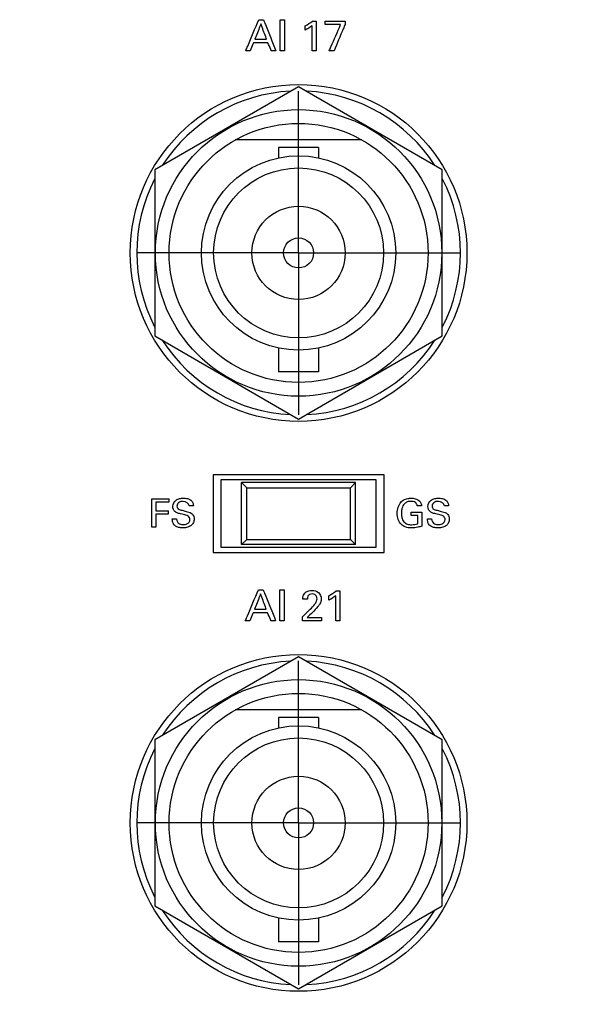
# Model space of a CAD drawing. Header units: inches. Extents: x 0 to 34, y 0 to 22.
# Tile 33 of 119: x 14 to 15.1, y 10 to 11.9. Entities that reach past the tile are written whole.
import ezdxf

# ---------------------------------------------------------------- set-up
doc = ezdxf.new("R2010")
doc.units = ezdxf.units.IN
doc.header["$LTSCALE"] = 1.87
doc.header["$MEASUREMENT"] = 0
doc.linetypes.add('CENTER', pattern=[0.6, 0.375, -0.075, 0.075, -0.075])
doc.layers.get('0').update_dxf_attribs({"linetype": 'CONTINUOUS'})
for name, color, linetype in [('DATUMCURVES', 7, 'CONTINUOUS'), ('DEFAULT_1', 7, 'CENTER'), ('DIMENSIONS', 7, 'CONTINUOUS')]:
    doc.layers.add(name, color=color, linetype=linetype)
doc.styles.get("Standard").update_dxf_attribs({"font": 'txt', "width": 0.8})
doc.dimstyles.new('DIMSTYLE_1', dxfattribs={"dimtxt": 0.125, "dimasz": 0.18, "dimexe": 0.18, "dimexo": 0.0625, "dimgap": 0.09, "dimtad": 0, "dimtih": 1, "dimtoh": 1, "dimdec": 3, "dimzin": 4, "dimdsep": 46, "dimtxsty": 'STANDARD', "dimblk": '_FILLED', "dimblk1": '_FILLED', "dimblk2": '_FILLED', "dimcen": 0.09, "dimadec": 0, "dimazin": 0, "dimtp": 0.001, "dimtm": 0.001, "dimtfac": 1, "dimtdec": 3, "dimtofl": 0, "dimtmove": 0, "dimatfit": 3, "dimldrblk": '_FILLED', "dimfxl": 1, "dimtolj": 1, "dimtzin": 4, "dimarcsym": 0})

# ---------------------------------------------------------------- blocks, each defined once
blk = doc.blocks.new('_FILLED')
at = {"color": 0, "linetype": 'BYBLOCK'}
blk.add_solid([(0, 0), (-1, 0.174), (-1, -0.174)], dxfattribs=at)
blk = doc.blocks.new('*D4')
at = {"layer": 'DIMENSIONS', "color": 2, "linetype": 'CONTINUOUS'}
for p, q in [((13.3262, 10.3859), (11.4358, 10.3859)), ((11.5608, 10.3859), (11.5608, 9.3944)), ((11.5608, 8.0279), (11.5608, 9.1444)), ((16.0237, 8.0279), (11.4358, 8.0279))]:
    blk.add_line(p, q, dxfattribs=at)
at = {"layer": 'DIMENSIONS', "color": 2, "linetype": 'CONTINUOUS', "xscale": 0.18, "yscale": 0.18, "zscale": 0.18}
for p, rotation in [((11.5608, 10.3859), 90), ((11.5608, 8.0279), 270)]:
    blk.add_blockref('_FILLED', p, dxfattribs=dict(at, rotation=rotation))
at = {"layer": 'DIMENSIONS', "color": 2, "linetype": 'CONTINUOUS', "width": 0.8}
for s, p in [('4X ', (10.7483, 9.2069)), ('2.358', (11.0483, 9.2069)), ('[', (11.6733, 9.2069)), ('59.89', (11.7733, 9.2069)), (']', (12.2733, 9.2069))]:
    blk.add_text(s, height=0.125, dxfattribs=at).set_placement(p)

msp = doc.modelspace()

# ---------------------------------------------------------------- linework, layer by layer
at = {"color": 7, "linetype": 'CONTINUOUS'}
for p, q in [((14.5762, 11.8063), (14.2987, 11.6461)), ((14.8537, 11.6461), (14.5762, 11.8063)), ((14.6986, 11.7039), (14.4538, 11.7039)), ((14.6147, 11.6891), (14.5377, 11.6891)), ((14.5377, 11.6891), (14.5377, 11.6694)), ((14.6147, 11.6891), (14.6147, 11.6694)), ((14.2987, 11.6461), (14.2987, 11.3256)), ((14.8537, 11.3256), (14.8537, 11.6461)), ((14.2987, 11.3256), (14.5762, 11.1654)), ((14.5762, 11.1654), (14.8537, 11.3256)), ((14.5377, 11.3024), (14.5377, 11.2566)), ((14.6147, 11.3024), (14.6147, 11.2566)), ((14.6147, 11.2566), (14.5377, 11.2566)), ((14.7412, 11.0579), (14.4112, 11.0579)), ((14.4112, 11.0579), (14.4112, 10.9079)), ((14.7262, 11.0479), (14.4262, 11.0479)), ((14.4262, 11.0479), (14.4262, 10.9179)), ((14.4662, 11.0429), (14.4762, 11.0329)), ((14.6862, 11.0429), (14.4662, 11.0429)), ((14.4662, 10.9229), (14.4662, 11.0429)), ((14.6762, 11.0329), (14.6862, 11.0429)), ((14.6862, 10.9229), (14.6862, 11.0429)), ((14.7262, 10.9179), (14.7262, 11.0479)), ((14.7412, 10.9079), (14.7412, 11.0579)), ((14.4762, 11.0329), (14.6762, 11.0329)), ((14.4762, 10.9329), (14.4762, 11.0329)), ((14.6762, 10.9329), (14.6762, 11.0329)), ((14.4662, 10.9229), (14.4762, 10.9329)), ((14.4762, 10.9329), (14.6762, 10.9329)), ((14.6762, 10.9329), (14.6862, 10.9229)), ((14.4112, 10.9079), (14.7412, 10.9079)), ((14.4262, 10.9179), (14.7262, 10.9179)), ((14.6862, 10.9229), (14.4662, 10.9229)), ((14.5762, 10.7063), (14.2987, 10.5461)), ((14.8537, 10.5461), (14.5762, 10.7063)), ((14.6986, 10.6039), (14.4538, 10.6039)), ((14.6147, 10.5891), (14.5377, 10.5891)), ((14.5377, 10.5891), (14.5377, 10.5694)), ((14.6147, 10.5891), (14.6147, 10.5694)), ((14.2987, 10.5461), (14.2987, 10.2256)), ((14.8537, 10.2256), (14.8537, 10.5461)), ((14.2987, 10.2256), (14.5762, 10.0654)), ((14.5762, 10.0654), (14.8537, 10.2256)), ((14.5377, 10.2024), (14.5377, 10.1566)), ((14.6147, 10.2024), (14.6147, 10.1566)), ((14.6147, 10.1566), (14.5377, 10.1566))]:
    msp.add_line(p, q, dxfattribs=at)
for centre, radius in [((14.5762, 11.4859), 0.325), ((14.5762, 11.4859), 0.2765), ((14.5762, 11.4859), 0.25), ((14.5762, 11.4859), 0.1875), ((14.5762, 11.4859), 0.164), ((14.5762, 11.4859), 0.09), ((14.5762, 11.4859), 0.029), ((14.5762, 10.3859), 0.325), ((14.5762, 10.3859), 0.2765), ((14.5762, 10.3859), 0.25), ((14.5762, 10.3859), 0.1875), ((14.5762, 10.3859), 0.164), ((14.5762, 10.3859), 0.09), ((14.5762, 10.3859), 0.029)]:
    msp.add_circle(centre, radius, dxfattribs=at)
for centre, start, end in [((14.5762, 11.4859), 92.8821, 147.3645), ((14.5762, 11.4859), 32.6355, 87.1179), ((14.5762, 11.4859), 152.8684, 207.1316), ((14.5762, 11.4859), 332.8684, 27.1316), ((14.5762, 11.4859), 212.6355, 267.1179), ((14.5762, 11.4859), 272.8821, 327.3645), ((14.5762, 10.3859), 92.8821, 147.3645), ((14.5762, 10.3859), 32.6355, 87.1179), ((14.5762, 10.3859), 152.8684, 207.1316), ((14.5762, 10.3859), 332.8684, 27.1316), ((14.5762, 10.3859), 212.6355, 267.1179), ((14.5762, 10.3859), 272.8821, 327.3645)]:
    msp.add_arc(centre, 0.3125, start, end, dxfattribs=at)
at = {"layer": 'DATUMCURVES', "color": 40, "linetype": 'CONTINUOUS'}
for points, knots in [([(14.474, 11.8759, 0.8645), (14.4753, 11.879, 0.8645), (14.4837, 11.899, 0.8645), (14.4922, 11.9191, 0.8645), (14.4993, 11.936, 0.8645)], [0, 0, 0, 0, 0.15625, 1, 1, 1, 1]), ([(14.5082, 11.936, 0.8645), (14.5095, 11.9329, 0.8645), (14.5176, 11.9128, 0.8645), (14.5257, 11.8928, 0.8645), (14.5325, 11.8759, 0.8645)], [0, 0, 0, 0, 0.15625, 1, 1, 1, 1]), ([(14.5407, 11.8759, 0.8645), (14.5407, 11.879, 0.8645), (14.5407, 11.899, 0.8645), (14.5407, 11.9191, 0.8645), (14.5407, 11.936, 0.8645)], [0, 0, 0, 0, 0.15625, 1, 1, 1, 1]), ([(14.549, 11.936, 0.8645), (14.549, 11.9329, 0.8645), (14.549, 11.9128, 0.8645), (14.549, 11.8928, 0.8645), (14.549, 11.8759, 0.8645)], [0, 0, 0, 0, 0.15625, 1, 1, 1, 1]), ([(14.6103, 11.9335, 0.8645), (14.6103, 11.9305, 0.8645), (14.6103, 11.9113, 0.8645), (14.6103, 11.8921, 0.8645), (14.6103, 11.8759, 0.8645)], [0, 0, 0, 0, 0.15625, 1, 1, 1, 1]), ([(14.6277, 11.9335, 0.8645), (14.6297, 11.9335, 0.8645), (14.6424, 11.9335, 0.8645), (14.6551, 11.9335, 0.8645), (14.6658, 11.9335, 0.8645)], [0, 0, 0, 0, 0.15625, 1, 1, 1, 1]), ([(14.5034, 11.9278, 0.8645), (14.5028, 11.9262, 0.8645), (14.4989, 11.9164, 0.8645), (14.495, 11.9066, 0.8645), (14.4917, 11.8983, 0.8645)], [0, 0, 0, 0, 0.15625, 1, 1, 1, 1]), ([(14.5145, 11.8983, 0.8645), (14.5139, 11.8998, 0.8645), (14.5102, 11.9096, 0.8645), (14.5065, 11.9195, 0.8645), (14.5034, 11.9278, 0.8645)], [0, 0, 0, 0, 0.15625, 1, 1, 1, 1]), ([(14.6023, 11.8759, 0.8645), (14.6023, 11.8784, 0.8645), (14.6023, 11.8946, 0.8645), (14.6023, 11.9108, 0.8645), (14.6023, 11.9244, 0.8645)], [0, 0, 0, 0, 0.15625, 1, 1, 1, 1]), ([(14.6574, 11.9266, 0.8645), (14.6558, 11.9266, 0.8645), (14.6459, 11.9266, 0.8645), (14.6361, 11.9266, 0.8645), (14.6277, 11.9266, 0.8645)], [0, 0, 0, 0, 0.15625, 1, 1, 1, 1]), ([(14.6352, 11.8759, 0.8645), (14.6364, 11.8785, 0.8645), (14.6438, 11.8954, 0.8645), (14.6511, 11.9123, 0.8645), (14.6574, 11.9266, 0.8645)], [0, 0, 0, 0, 0.15625, 1, 1, 1, 1]), ([(14.6658, 11.9265, 0.8645), (14.6647, 11.9239, 0.8645), (14.6576, 11.907, 0.8645), (14.6506, 11.8901, 0.8645), (14.6446, 11.8759, 0.8645)], [0, 0, 0, 0, 0.15625, 1, 1, 1, 1]), ([(14.4917, 11.8983, 0.8645), (14.4929, 11.8983, 0.8645), (14.5005, 11.8983, 0.8645), (14.5081, 11.8983, 0.8645), (14.5145, 11.8983, 0.8645)], [0, 0, 0, 0, 0.15625, 1, 1, 1, 1]), ([(14.489, 11.8915, 0.8645), (14.4887, 11.8907, 0.8645), (14.4865, 11.8855, 0.8645), (14.4844, 11.8803, 0.8645), (14.4825, 11.8759, 0.8645)], [0, 0, 0, 0, 0.15625, 1, 1, 1, 1]), ([(14.517, 11.8915, 0.8645), (14.5155, 11.8915, 0.8645), (14.5062, 11.8915, 0.8645), (14.4969, 11.8915, 0.8645), (14.489, 11.8915, 0.8645)], [0, 0, 0, 0, 0.15625, 1, 1, 1, 1]), ([(14.5235, 11.8759, 0.8645), (14.5231, 11.8767, 0.8645), (14.521, 11.8819, 0.8645), (14.5188, 11.8871, 0.8645), (14.517, 11.8915, 0.8645)], [0, 0, 0, 0, 0.15625, 1, 1, 1, 1]), ([(14.2929, 11.0116, 0.8645), (14.2946, 11.0116, 0.8645), (14.3056, 11.0116, 0.8645), (14.3165, 11.0116, 0.8645), (14.3257, 11.0116, 0.8645)], [0, 0, 0, 0, 0.15625, 1, 1, 1, 1]), ([(14.2929, 10.9565, 0.8645), (14.2929, 10.9594, 0.8645), (14.2929, 10.9777, 0.8645), (14.2929, 10.9961, 0.8645), (14.2929, 11.0116, 0.8645)], [0, 0, 0, 0, 0.15625, 1, 1, 1, 1]), ([(14.3257, 11.0051, 0.8645), (14.3244, 11.0051, 0.8645), (14.3161, 11.0051, 0.8645), (14.3077, 11.0051, 0.8645), (14.3007, 11.0051, 0.8645)], [0, 0, 0, 0, 0.15625, 1, 1, 1, 1]), ([(14.3007, 11.0051, 0.8645), (14.3007, 11.0042, 0.8645), (14.3007, 10.9985, 0.8645), (14.3007, 10.9928, 0.8645), (14.3007, 10.988, 0.8645)], [0, 0, 0, 0, 0.15625, 1, 1, 1, 1]), ([(14.3665, 10.9715, 0.8645), (14.3665, 10.9739, 0.8645), (14.363, 10.9796, 0.8645), (14.3551, 10.9804, 0.8645), (14.3488, 10.9821, 0.8645), (14.3437, 10.9834, 0.8645), (14.3383, 10.9855, 0.8645), (14.334, 10.9904, 0.8645), (14.3322, 10.9993, 0.8645), (14.3373, 11.0086, 0.8645), (14.3466, 11.0121, 0.8645), (14.3535, 11.0129, 0.8645), (14.3579, 11.0126, 0.8645), (14.3598, 11.0122, 0.8645)], [0, 0, 0, 0, 0.089349, 0.210953, 0.281639, 0.334715, 0.408457, 0.494851, 0.56697, 0.741231, 0.83293, 0.929463, 1, 1, 1, 1]), ([(14.3651, 10.9979, 0.8645), (14.3648, 11.0027, 0.8645), (14.3549, 11.0077, 0.8645), (14.3444, 11.0054, 0.8645), (14.3411, 10.9997, 0.8645), (14.3413, 10.9971, 0.8645), (14.3413, 10.997, 0.8645)], [0, 0, 0, 0, 0.458192, 0.755343, 0.98829, 1, 1, 1, 1]), ([(14.3598, 11.0122, 0.8645), (14.3604, 11.0121, 0.8645), (14.364, 11.0113, 0.8645), (14.3695, 11.0087, 0.8645), (14.3727, 11.0027, 0.8645), (14.3729, 10.9993, 0.8645), (14.373, 10.9979, 0.8645)], [0, 0, 0, 0, 0.088534, 0.522637, 0.795806, 1, 1, 1, 1]), ([(14.7666, 10.9831, 0.8645), (14.7666, 10.9873, 0.8645), (14.768, 10.9969, 0.8645), (14.7756, 11.0085, 0.8645), (14.7862, 11.0122, 0.8645), (14.7928, 11.0126, 0.8645), (14.7976, 11.0125, 0.8645), (14.8034, 11.0114, 0.8645), (14.8095, 11.0081, 0.8645), (14.8132, 11.0025, 0.8645), (14.8136, 10.9992, 0.8645), (14.8137, 10.9979, 0.8645)], [0, 0, 0, 0, 0.170762, 0.400016, 0.528594, 0.621246, 0.671628, 0.730068, 0.865888, 0.945203, 1, 1, 1, 1]), ([(14.8054, 10.9979, 0.8645), (14.805, 11.0003, 0.8645), (14.8018, 11.0056, 0.8645), (14.7935, 11.0069, 0.8645), (14.7859, 11.006, 0.8645), (14.7791, 11.0015, 0.8645), (14.7753, 10.9934, 0.8645), (14.7743, 10.9846, 0.8645), (14.7748, 10.9792, 0.8645), (14.7753, 10.9768, 0.8645)], [0, 0, 0, 0, 0.128942, 0.289519, 0.416761, 0.531097, 0.710457, 0.868132, 1, 1, 1, 1]), ([(14.8592, 10.9715, 0.8645), (14.8592, 10.9739, 0.8645), (14.8556, 10.9796, 0.8645), (14.8477, 10.9804, 0.8645), (14.8415, 10.9821, 0.8645), (14.8364, 10.9834, 0.8645), (14.831, 10.9855, 0.8645), (14.8266, 10.9904, 0.8645), (14.8248, 10.9993, 0.8645), (14.83, 11.0086, 0.8645), (14.8392, 11.0121, 0.8645), (14.8461, 11.0129, 0.8645), (14.8506, 11.0126, 0.8645), (14.8524, 11.0122, 0.8645)], [0, 0, 0, 0, 0.089342, 0.210881, 0.281603, 0.334675, 0.408374, 0.49482, 0.566941, 0.741222, 0.832949, 0.929504, 1, 1, 1, 1]), ([(14.8577, 10.9979, 0.8645), (14.8575, 11.0027, 0.8645), (14.8475, 11.0077, 0.8645), (14.8371, 11.0054, 0.8645), (14.8338, 10.9997, 0.8645), (14.8339, 10.9971, 0.8645), (14.8339, 10.997, 0.8645)], [0, 0, 0, 0, 0.458192, 0.755287, 0.98829, 1, 1, 1, 1]), ([(14.8524, 11.0122, 0.8645), (14.853, 11.0121, 0.8645), (14.8567, 11.0113, 0.8645), (14.8621, 11.0087, 0.8645), (14.8653, 11.0027, 0.8645), (14.8656, 10.9993, 0.8645), (14.8657, 10.9979, 0.8645)], [0, 0, 0, 0, 0.088487, 0.522521, 0.795763, 1, 1, 1, 1]), ([(14.3007, 10.988, 0.8645), (14.3019, 10.988, 0.8645), (14.3098, 10.988, 0.8645), (14.3177, 10.988, 0.8645), (14.3243, 10.988, 0.8645)], [0, 0, 0, 0, 0.15625, 1, 1, 1, 1]), ([(14.369, 10.9834, 0.8645), (14.3711, 10.982, 0.8645), (14.3739, 10.9784, 0.8645), (14.3746, 10.9729, 0.8645), (14.3743, 10.9688, 0.8645), (14.3728, 10.9644, 0.8645), (14.369, 10.9595, 0.8645), (14.3632, 10.9566, 0.8645), (14.3575, 10.9554, 0.8645), (14.3515, 10.955, 0.8645), (14.345, 10.9556, 0.8645), (14.3403, 10.9576, 0.8645), (14.3386, 10.9587, 0.8645)], [0, 0, 0, 0, 0.128982, 0.217497, 0.278572, 0.337385, 0.454977, 0.587265, 0.663995, 0.749752, 0.89645, 1, 1, 1, 1]), ([(14.3413, 10.997, 0.8645), (14.3414, 10.9951, 0.8645), (14.3437, 10.9906, 0.8645), (14.3486, 10.9898, 0.8645), (14.3512, 10.9892, 0.8645)], [0, 0, 0, 0, 0.40678, 1, 1, 1, 1]), ([(14.3512, 10.9892, 0.8645), (14.3538, 10.9885, 0.8645), (14.3598, 10.987, 0.8645), (14.366, 10.9853, 0.8645), (14.369, 10.9834, 0.8645)], [0, 0, 0, 0, 0.433554, 1, 1, 1, 1]), ([(14.8139, 10.9586, 0.8645), (14.8115, 10.9578, 0.8645), (14.8051, 10.956, 0.8645), (14.7943, 10.9548, 0.8645), (14.7828, 10.956, 0.8645), (14.7732, 10.9621, 0.8645), (14.7677, 10.9716, 0.8645), (14.7666, 10.9793, 0.8645), (14.7666, 10.9831, 0.8645)], [0, 0, 0, 0, 0.120759, 0.310248, 0.504422, 0.645833, 0.82138, 1, 1, 1, 1]), ([(14.7937, 10.9858, 0.8645), (14.7948, 10.9858, 0.8645), (14.8015, 10.9858, 0.8645), (14.8083, 10.9858, 0.8645), (14.8139, 10.9858, 0.8645)], [0, 0, 0, 0, 0.15625, 1, 1, 1, 1]), ([(14.8139, 10.9858, 0.8645), (14.8139, 10.9844, 0.8645), (14.8139, 10.9753, 0.8645), (14.8139, 10.9663, 0.8645), (14.8139, 10.9586, 0.8645)], [0, 0, 0, 0, 0.15625, 1, 1, 1, 1]), ([(14.8616, 10.9834, 0.8645), (14.8637, 10.982, 0.8645), (14.8666, 10.9784, 0.8645), (14.8673, 10.9729, 0.8645), (14.8669, 10.9688, 0.8645), (14.8655, 10.9644, 0.8645), (14.8616, 10.9595, 0.8645), (14.8543, 10.9558, 0.8645), (14.8456, 10.9549, 0.8645), (14.8376, 10.9556, 0.8645), (14.8329, 10.9576, 0.8645), (14.8312, 10.9587, 0.8645)], [0, 0, 0, 0, 0.129003, 0.217562, 0.278664, 0.337505, 0.455165, 0.587519, 0.749573, 0.896387, 1, 1, 1, 1]), ([(14.8339, 10.997, 0.8645), (14.834, 10.9951, 0.8645), (14.8363, 10.9906, 0.8645), (14.8412, 10.9898, 0.8645), (14.8438, 10.9892, 0.8645)], [0, 0, 0, 0, 0.406787, 1, 1, 1, 1]), ([(14.8438, 10.9892, 0.8645), (14.8464, 10.9885, 0.8645), (14.8524, 10.987, 0.8645), (14.8587, 10.9853, 0.8645), (14.8616, 10.9834, 0.8645)], [0, 0, 0, 0, 0.433579, 1, 1, 1, 1]), ([(14.3243, 10.9815, 0.8645), (14.3231, 10.9815, 0.8645), (14.3152, 10.9815, 0.8645), (14.3073, 10.9815, 0.8645), (14.3007, 10.9815, 0.8645)], [0, 0, 0, 0, 0.15625, 1, 1, 1, 1]), ([(14.3007, 10.9815, 0.8645), (14.3007, 10.9802, 0.8645), (14.3007, 10.9719, 0.8645), (14.3007, 10.9635, 0.8645), (14.3007, 10.9565, 0.8645)], [0, 0, 0, 0, 0.15625, 1, 1, 1, 1]), ([(14.3386, 10.9587, 0.8645), (14.3375, 10.9595, 0.8645), (14.3347, 10.9619, 0.8645), (14.3326, 10.967, 0.8645), (14.3324, 10.9709, 0.8645), (14.3324, 10.9726, 0.8645)], [0, 0, 0, 0, 0.254761, 0.678683, 1, 1, 1, 1]), ([(14.3403, 10.9726, 0.8645), (14.3405, 10.9688, 0.8645), (14.3444, 10.9618, 0.8645), (14.3511, 10.9617, 0.8645), (14.3536, 10.9617, 0.8645)], [0, 0, 0, 0, 0.603267, 1, 1, 1, 1]), ([(14.3536, 10.9617, 0.8645), (14.3559, 10.9617, 0.8645), (14.362, 10.962, 0.8645), (14.3665, 10.968, 0.8645), (14.3665, 10.9715, 0.8645)], [0, 0, 0, 0, 0.395812, 1, 1, 1, 1]), ([(14.7753, 10.9768, 0.8645), (14.7754, 10.9763, 0.8645), (14.7762, 10.9728, 0.8645), (14.7785, 10.9666, 0.8645), (14.7862, 10.9619, 0.8645), (14.7957, 10.961, 0.8645), (14.8024, 10.962, 0.8645), (14.8063, 10.9631, 0.8645)], [0, 0, 0, 0, 0.031757, 0.278522, 0.480343, 0.688985, 1, 1, 1, 1]), ([(14.8063, 10.9631, 0.8645), (14.8063, 10.964, 0.8645), (14.8063, 10.9694, 0.8645), (14.8063, 10.9749, 0.8645), (14.8063, 10.9795, 0.8645)], [0, 0, 0, 0, 0.15625, 1, 1, 1, 1]), ([(14.8312, 10.9587, 0.8645), (14.8301, 10.9595, 0.8645), (14.8274, 10.9619, 0.8645), (14.8252, 10.967, 0.8645), (14.825, 10.9709, 0.8645), (14.825, 10.9726, 0.8645)], [0, 0, 0, 0, 0.254805, 0.678671, 1, 1, 1, 1]), ([(14.833, 10.9726, 0.8645), (14.8331, 10.9688, 0.8645), (14.837, 10.9618, 0.8645), (14.8438, 10.9617, 0.8645), (14.8463, 10.9617, 0.8645)], [0, 0, 0, 0, 0.603211, 1, 1, 1, 1]), ([(14.8463, 10.9617, 0.8645), (14.8486, 10.9617, 0.8645), (14.8546, 10.962, 0.8645), (14.8592, 10.968, 0.8645), (14.8592, 10.9715, 0.8645)], [0, 0, 0, 0, 0.395713, 1, 1, 1, 1]), ([(14.4733, 10.7759, 0.8645), (14.4747, 10.779, 0.8645), (14.4831, 10.799, 0.8645), (14.4915, 10.8191, 0.8645), (14.4987, 10.836, 0.8645)], [0, 0, 0, 0, 0.15625, 1, 1, 1, 1]), ([(14.5076, 10.836, 0.8645), (14.5089, 10.8329, 0.8645), (14.517, 10.8128, 0.8645), (14.5251, 10.7928, 0.8645), (14.5319, 10.7759, 0.8645)], [0, 0, 0, 0, 0.15625, 1, 1, 1, 1]), ([(14.5401, 10.7759, 0.8645), (14.5401, 10.779, 0.8645), (14.5401, 10.799, 0.8645), (14.5401, 10.8191, 0.8645), (14.5401, 10.836, 0.8645)], [0, 0, 0, 0, 0.15625, 1, 1, 1, 1]), ([(14.5484, 10.836, 0.8645), (14.5484, 10.8329, 0.8645), (14.5484, 10.8128, 0.8645), (14.5484, 10.7928, 0.8645), (14.5484, 10.7759, 0.8645)], [0, 0, 0, 0, 0.15625, 1, 1, 1, 1]), ([(14.5843, 10.8178, 0.8645), (14.5844, 10.8197, 0.8645), (14.5848, 10.8245, 0.8645), (14.589, 10.8308, 0.8645), (14.5956, 10.8341, 0.8645), (14.6043, 10.8351, 0.8645), (14.6162, 10.8325, 0.8645), (14.62, 10.8225, 0.8645), (14.62, 10.8178, 0.8645)], [0, 0, 0, 0, 0.106914, 0.258183, 0.390673, 0.504207, 0.739318, 1, 1, 1, 1]), ([(14.656, 10.8335, 0.8645), (14.656, 10.8305, 0.8645), (14.656, 10.8113, 0.8645), (14.656, 10.7921, 0.8645), (14.656, 10.7759, 0.8645)], [0, 0, 0, 0, 0.15625, 1, 1, 1, 1]), ([(14.5028, 10.8278, 0.8645), (14.5021, 10.8262, 0.8645), (14.4983, 10.8164, 0.8645), (14.4944, 10.8066, 0.8645), (14.4911, 10.7983, 0.8645)], [0, 0, 0, 0, 0.15625, 1, 1, 1, 1]), ([(14.5138, 10.7983, 0.8645), (14.5133, 10.7998, 0.8645), (14.5096, 10.8096, 0.8645), (14.5059, 10.8195, 0.8645), (14.5028, 10.8278, 0.8645)], [0, 0, 0, 0, 0.15625, 1, 1, 1, 1]), ([(14.5958, 10.8256, 0.8645), (14.5952, 10.825, 0.8645), (14.5935, 10.8227, 0.8645), (14.5931, 10.8198, 0.8645), (14.5931, 10.8178, 0.8645)], [0, 0, 0, 0, 0.290356, 1, 1, 1, 1]), ([(14.5986, 10.7983, 0.8645), (14.6018, 10.8014, 0.8645), (14.6063, 10.8062, 0.8645), (14.611, 10.8131, 0.8645), (14.6121, 10.8189, 0.8645), (14.611, 10.8239, 0.8645), (14.6072, 10.8274, 0.8645), (14.6024, 10.8282, 0.8645), (14.5981, 10.8274, 0.8645), (14.5962, 10.826, 0.8645), (14.5958, 10.8256, 0.8645)], [0, 0, 0, 0, 0.286436, 0.428456, 0.528357, 0.65657, 0.73811, 0.846361, 0.964976, 1, 1, 1, 1]), ([(14.62, 10.8178, 0.8645), (14.62, 10.8145, 0.8645), (14.6181, 10.8092, 0.8645), (14.6148, 10.805, 0.8645), (14.6135, 10.8034, 0.8645)], [0, 0, 0, 0, 0.609887, 1, 1, 1, 1]), ([(14.648, 10.7759, 0.8645), (14.648, 10.7784, 0.8645), (14.648, 10.7946, 0.8645), (14.648, 10.8108, 0.8645), (14.648, 10.8244, 0.8645)], [0, 0, 0, 0, 0.15625, 1, 1, 1, 1]), ([(14.4911, 10.7983, 0.8645), (14.4923, 10.7983, 0.8645), (14.4999, 10.7983, 0.8645), (14.5074, 10.7983, 0.8645), (14.5138, 10.7983, 0.8645)], [0, 0, 0, 0, 0.15625, 1, 1, 1, 1]), ([(14.5835, 10.7834, 0.8645), (14.5843, 10.7842, 0.8645), (14.5893, 10.7892, 0.8645), (14.5943, 10.7941, 0.8645), (14.5986, 10.7983, 0.8645)], [0, 0, 0, 0, 0.15625, 1, 1, 1, 1]), ([(14.4884, 10.7915, 0.8645), (14.4881, 10.7907, 0.8645), (14.4859, 10.7855, 0.8645), (14.4837, 10.7803, 0.8645), (14.4819, 10.7759, 0.8645)], [0, 0, 0, 0, 0.15625, 1, 1, 1, 1]), ([(14.5163, 10.7915, 0.8645), (14.5149, 10.7915, 0.8645), (14.5056, 10.7915, 0.8645), (14.4963, 10.7915, 0.8645), (14.4884, 10.7915, 0.8645)], [0, 0, 0, 0, 0.15625, 1, 1, 1, 1]), ([(14.5228, 10.7759, 0.8645), (14.5225, 10.7767, 0.8645), (14.5203, 10.7819, 0.8645), (14.5182, 10.7871, 0.8645), (14.5163, 10.7915, 0.8645)], [0, 0, 0, 0, 0.15625, 1, 1, 1, 1]), ([(14.6202, 10.7759, 0.8645), (14.6183, 10.7759, 0.8645), (14.606, 10.7759, 0.8645), (14.5938, 10.7759, 0.8645), (14.5835, 10.7759, 0.8645)], [0, 0, 0, 0, 0.15625, 1, 1, 1, 1]), ([(14.5928, 10.7824, 0.8645), (14.5942, 10.7824, 0.8645), (14.6033, 10.7824, 0.8645), (14.6125, 10.7824, 0.8645), (14.6202, 10.7824, 0.8645)], [0, 0, 0, 0, 0.15625, 1, 1, 1, 1])]:
    msp.add_open_spline(points, degree=3, knots=knots, dxfattribs=at)
for points in [[(14.4993, 11.936, 0.8645), (14.5023, 11.936, 0.8645), (14.5052, 11.936, 0.8645), (14.5082, 11.936, 0.8645)], [(14.5407, 11.936, 0.8645), (14.5435, 11.936, 0.8645), (14.5463, 11.936, 0.8645), (14.549, 11.936, 0.8645)], [(14.5889, 11.9244, 0.8645), (14.5938, 11.927, 0.8645), (14.5986, 11.9299, 0.8645), (14.6029, 11.9335, 0.8645)], [(14.6029, 11.9335, 0.8645), (14.6054, 11.9335, 0.8645), (14.6078, 11.9335, 0.8645), (14.6103, 11.9335, 0.8645)], [(14.6277, 11.9266, 0.8645), (14.6277, 11.9289, 0.8645), (14.6277, 11.9312, 0.8645), (14.6277, 11.9335, 0.8645)], [(14.6658, 11.9335, 0.8645), (14.6658, 11.9312, 0.8645), (14.6658, 11.9289, 0.8645), (14.6658, 11.9265, 0.8645)], [(14.6023, 11.9244, 0.8645), (14.5983, 11.9211, 0.8645), (14.5936, 11.9183, 0.8645), (14.5889, 11.9161, 0.8645)], [(14.5889, 11.9161, 0.8645), (14.5889, 11.9189, 0.8645), (14.5889, 11.9217, 0.8645), (14.5889, 11.9244, 0.8645)], [(14.4825, 11.8759, 0.8645), (14.4797, 11.8759, 0.8645), (14.4768, 11.8759, 0.8645), (14.474, 11.8759, 0.8645)], [(14.5325, 11.8759, 0.8645), (14.5295, 11.8759, 0.8645), (14.5265, 11.8759, 0.8645), (14.5235, 11.8759, 0.8645)], [(14.549, 11.8759, 0.8645), (14.5463, 11.8759, 0.8645), (14.5435, 11.8759, 0.8645), (14.5407, 11.8759, 0.8645)], [(14.6103, 11.8759, 0.8645), (14.6076, 11.8759, 0.8645), (14.605, 11.8759, 0.8645), (14.6023, 11.8759, 0.8645)], [(14.6446, 11.8759, 0.8645), (14.6415, 11.8759, 0.8645), (14.6384, 11.8759, 0.8645), (14.6352, 11.8759, 0.8645)], [(14.3257, 11.0116, 0.8645), (14.3257, 11.0095, 0.8645), (14.3257, 11.0073, 0.8645), (14.3257, 11.0051, 0.8645)], [(14.3243, 10.988, 0.8645), (14.3243, 10.9858, 0.8645), (14.3243, 10.9837, 0.8645), (14.3243, 10.9815, 0.8645)], [(14.373, 10.9979, 0.8645), (14.3704, 10.9979, 0.8645), (14.3677, 10.9979, 0.8645), (14.3651, 10.9979, 0.8645)], [(14.7937, 10.9795, 0.8645), (14.7937, 10.9816, 0.8645), (14.7937, 10.9837, 0.8645), (14.7937, 10.9858, 0.8645)], [(14.8137, 10.9979, 0.8645), (14.8109, 10.9979, 0.8645), (14.8082, 10.9979, 0.8645), (14.8054, 10.9979, 0.8645)], [(14.8657, 10.9979, 0.8645), (14.863, 10.9979, 0.8645), (14.8604, 10.9979, 0.8645), (14.8577, 10.9979, 0.8645)], [(14.3324, 10.9726, 0.8645), (14.335, 10.9726, 0.8645), (14.3377, 10.9726, 0.8645), (14.3403, 10.9726, 0.8645)], [(14.8063, 10.9795, 0.8645), (14.8021, 10.9795, 0.8645), (14.7979, 10.9795, 0.8645), (14.7937, 10.9795, 0.8645)], [(14.825, 10.9726, 0.8645), (14.8277, 10.9726, 0.8645), (14.8303, 10.9726, 0.8645), (14.833, 10.9726, 0.8645)], [(14.3007, 10.9565, 0.8645), (14.2981, 10.9565, 0.8645), (14.2955, 10.9565, 0.8645), (14.2929, 10.9565, 0.8645)], [(14.4987, 10.836, 0.8645), (14.5016, 10.836, 0.8645), (14.5046, 10.836, 0.8645), (14.5076, 10.836, 0.8645)], [(14.5401, 10.836, 0.8645), (14.5429, 10.836, 0.8645), (14.5456, 10.836, 0.8645), (14.5484, 10.836, 0.8645)], [(14.6346, 10.8244, 0.8645), (14.6395, 10.827, 0.8645), (14.6443, 10.8299, 0.8645), (14.6486, 10.8335, 0.8645)], [(14.6486, 10.8335, 0.8645), (14.6511, 10.8335, 0.8645), (14.6535, 10.8335, 0.8645), (14.656, 10.8335, 0.8645)], [(14.5931, 10.8178, 0.8645), (14.5902, 10.8178, 0.8645), (14.5873, 10.8178, 0.8645), (14.5843, 10.8178, 0.8645)], [(14.648, 10.8244, 0.8645), (14.644, 10.8211, 0.8645), (14.6394, 10.8183, 0.8645), (14.6346, 10.8161, 0.8645)], [(14.6346, 10.8161, 0.8645), (14.6346, 10.8189, 0.8645), (14.6346, 10.8217, 0.8645), (14.6346, 10.8244, 0.8645)], [(14.6135, 10.8034, 0.8645), (14.6103, 10.7993, 0.8645), (14.6065, 10.7957, 0.8645), (14.6028, 10.792, 0.8645)], [(14.4819, 10.7759, 0.8645), (14.4791, 10.7759, 0.8645), (14.4762, 10.7759, 0.8645), (14.4733, 10.7759, 0.8645)], [(14.5319, 10.7759, 0.8645), (14.5289, 10.7759, 0.8645), (14.5259, 10.7759, 0.8645), (14.5228, 10.7759, 0.8645)], [(14.5484, 10.7759, 0.8645), (14.5456, 10.7759, 0.8645), (14.5429, 10.7759, 0.8645), (14.5401, 10.7759, 0.8645)], [(14.5835, 10.7759, 0.8645), (14.5835, 10.7784, 0.8645), (14.5835, 10.7809, 0.8645), (14.5835, 10.7834, 0.8645)], [(14.6028, 10.792, 0.8645), (14.5995, 10.7888, 0.8645), (14.5961, 10.7856, 0.8645), (14.5928, 10.7824, 0.8645)], [(14.6202, 10.7824, 0.8645), (14.6202, 10.7802, 0.8645), (14.6202, 10.778, 0.8645), (14.6202, 10.7759, 0.8645)], [(14.656, 10.7759, 0.8645), (14.6533, 10.7759, 0.8645), (14.6507, 10.7759, 0.8645), (14.648, 10.7759, 0.8645)]]:
    msp.add_open_spline(points, degree=3, dxfattribs=at)
at = {"layer": 'DEFAULT_1', "color": 7, "linetype": 'CENTER'}
for p, q in [((14.5762, 11.4859), (14.5762, 11.7984)), ((14.5762, 11.4859), (14.2637, 11.4859)), ((14.5762, 11.4859), (14.8887, 11.4859)), ((14.5762, 11.4859), (14.5762, 11.1734)), ((14.5762, 10.3859), (14.5762, 10.6984)), ((14.5762, 10.3859), (14.2637, 10.3859)), ((14.5762, 10.3859), (14.8887, 10.3859)), ((14.5762, 10.3859), (14.5762, 10.0734))]:
    msp.add_line(p, q, dxfattribs=at)

# ---------------------------------------------------------------- dimensions: what is measured, and where the dimension line sits
at = {"layer": 'DIMENSIONS', "color": 2, "linetype": 'CONTINUOUS'}
dim = msp.add_linear_dim(base=(11.5608, 8.0279), p1=(13.3262, 10.3859), p2=(16.0237, 8.0279), angle=270, text='4X <>', dimstyle='DIMSTYLE_1', dxfattribs=at)
dim.commit()
dim.dimension.update_dxf_attribs({"geometry": '*D4', "text_midpoint": (11.5608, 9.2694), "dimtype": 160})

doc.saveas('drawing.dxf')
